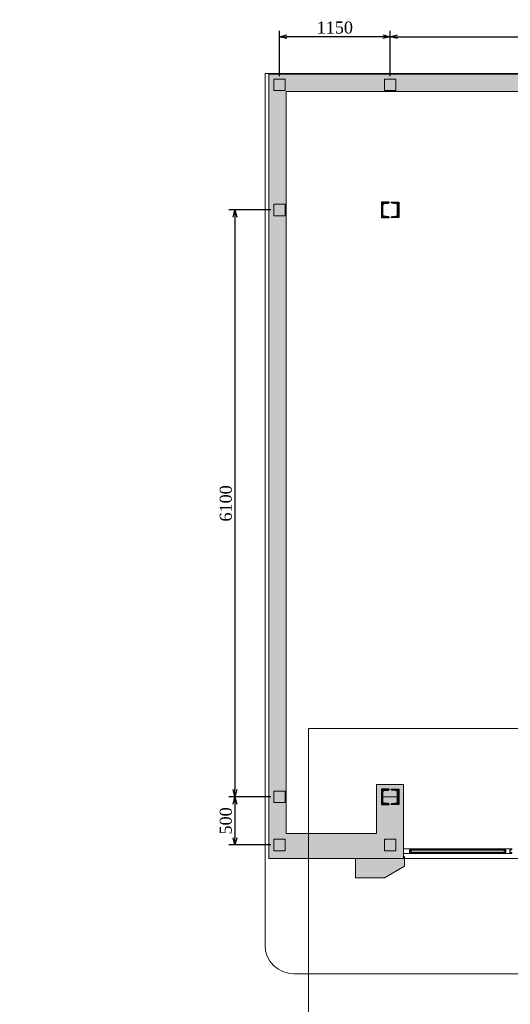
# Model space of a CAD drawing. Header units: millimetres. Extents: x -40905 to 78147, y -92581 to -42687.
# Tile 2 of 38: x -40905 to -35806, y -64324 to -54090. Entities that reach past the tile are written whole.
import ezdxf

# ---------------------------------------------------------------- set-up
doc = ezdxf.new("R2010")
doc.units = ezdxf.units.MM
for name, color, linetype, lineweight in [('CТЕНЫ', 7, 'Continuous', 30), ('gor', 251, 'Continuous', 20), ('vid vne razreza', 7, 'Continuous', 5)]:
    doc.layers.add(name, color=color, linetype=linetype, lineweight=lineweight)
doc.styles.get("Standard").update_dxf_attribs({"font": 'times.ttf'})
doc.dimstyles.new('ISO-25', dxfattribs={"dimscale": 50, "dimtxt": 2.5, "dimasz": 1.5, "dimexe": 1.25, "dimexo": 0.625, "dimtad": 1, "dimdec": 0, "dimtxsty": 'Standard', "dimblk": 'OPEN30', "dimcen": 2.5, "dimadec": 0, "dimazin": 0, "dimtfac": 1, "dimtdec": 0, "dimtmove": 0, "dimatfit": 3, "dimldrblk": 'OPEN30', "dimfxl": 1, "dimarcsym": 0})

# ---------------------------------------------------------------- blocks, each defined once
blk = doc.blocks.new('kaobka')
at = {"layer": 'vid vne razreza', "lineweight": 9, "ltscale": 0.5}
h = blk.add_hatch(dxfattribs=at)
h.set_pattern_fill('ANSI31', color=253, style=0)
h.set_pattern_definition([(45, (1818676.401145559, 898355.4509972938), (-2.245064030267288, 2.245064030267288), [])])
edge = h.paths.add_edge_path()
edge.add_line((20.00000062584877, -69.99999906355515), (62.81116379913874, -65.8125878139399))
edge.add_arc((61.72936490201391, -52.58441326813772), 13.27233553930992, 274.6752395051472, 359.0829591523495)
edge.add_line((75.00000047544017, -52.79683300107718), (74.99999957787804, 52.79683580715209))
edge.add_arc((61.72936400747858, 52.58441585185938), 13.27233553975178, 0.9170418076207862, 85.32476391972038)
edge.add_line((62.81116211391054, 65.8125904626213), (19.99999931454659, 70.00000093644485))
edge.add_arc((19.99999931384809, 80.00000093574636), 9.999999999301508, 180.0000004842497, 270.00000000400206, ccw=False)
edge.add_line((9.999999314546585, 80.00000085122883), (89.99999931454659, 80.0000015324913))
edge.add_line((89.99999931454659, 80.0000015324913), (90.00000068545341, -79.9999984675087))
edge.add_line((90.00000068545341, -79.9999984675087), (10.00000068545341, -79.99999914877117))
edge.add_arc((20.00000068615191, -79.99999906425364), 10.00000000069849, 90.00000000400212, 180.0000004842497, ccw=False)
edge = h.paths.add_edge_path()
edge.add_line((-19.99999937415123, -69.99999940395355), (-62.8111620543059, -65.81258892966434))
edge.add_arc((-61.72936394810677, -52.58441431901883), 13.27233553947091, 180.9170418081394, 265.32476392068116, ccw=False)
edge.add_line((-74.9999995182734, -52.79683427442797), (-75.00000047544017, 52.79683453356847))
edge.add_arc((-61.72936490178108, 52.58441480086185), 13.27233553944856, 94.67523950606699, 179.0829591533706, ccw=False)
edge.add_line((-62.81116379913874, 65.81258934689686), (-20.00000068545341, 70.00000059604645))
edge.add_arc((-20.00000068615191, 80.00000059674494), 10.00000000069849, 270.0000000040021, 360.0000004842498)
edge.add_line((-10.00000068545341, 80.00000068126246), (-90.00000068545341, 80))
edge.add_line((-90.00000068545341, 80), (-89.99999931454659, -80))
edge.add_line((-89.99999931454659, -80), (-9.999999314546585, -79.99999931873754))
edge.add_arc((-19.99999931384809, -79.99999940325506), 9.999999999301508, 4.842497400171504e-07, 90.00000000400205)
at = {"layer": 'CТЕНЫ', "lineweight": 30}
for points in [[(-19.99999937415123, -69.99999940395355), (-62.8111620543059, -65.81258892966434, -0.3859065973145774), (-74.9999995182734, -52.79683427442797), (-75.00000047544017, 52.79683453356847, -0.3859065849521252), (-62.81116379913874, 65.81258934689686), (-20.00000068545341, 70.00000059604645, 0.4142135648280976), (-10.00000068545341, 80.00000068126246), (-90.00000068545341, 80), (-89.99999931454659, -80), (-9.999999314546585, -79.99999931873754, 0.4142135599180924), (-19.99999931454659, -69.99999940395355)], [(20.00000062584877, -69.99999906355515), (62.81116379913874, -65.8125878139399, 0.3859065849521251), (75.00000047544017, -52.79683300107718), (74.99999957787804, 52.79683580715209, 0.3859065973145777), (62.81116211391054, 65.8125904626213), (19.99999931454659, 70.00000093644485, -0.4142135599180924), (9.999999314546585, 80.00000085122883), (89.99999931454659, 80.0000015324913), (90.00000068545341, -79.9999984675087), (10.00000068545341, -79.99999914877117, -0.4142135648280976), (20.00000068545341, -69.99999906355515)]]:
    blk.add_lwpolyline(points, format="xyb", dxfattribs=at)
blk = doc.blocks.new('_Open30')
at = {"color": 0, "linetype": 'ByBlock', "lineweight": -2}
for p, q in [((-1, 0.26794919), (0, 0)), ((0, 0), (-1, -0.26794919)), ((0, 0), (-1, 0))]:
    blk.add_line(p, q, dxfattribs=at)
blk = doc.blocks.new('*D24')
at = {"color": 0, "lineweight": -2, "transparency": 16777216}
for p, q in [((-38205.38872457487, -54676.2951343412), (-38205.38872457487, -54204.26308967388)), ((-37055.38872323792, -54676.2951343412), (-37055.38872323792, -54204.26308967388)), ((-37130.38872323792, -54266.76308967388), (-38130.38872457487, -54266.76308967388))]:
    blk.add_line(p, q, dxfattribs=at)
at = {"layer": 'Defpoints', "color": 0, "lineweight": 5, "transparency": 16777216}
for p in [(-38205.38872457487, -54266.76308967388), (-38205.38872457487, -54707.5451343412), (-37055.38872323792, -54707.5451343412)]:
    blk.add_point(p, dxfattribs=at)
at = {"color": 0, "lineweight": -2, "transparency": 16777216, "xscale": 75, "yscale": 75, "zscale": 75, "rotation": 180}
blk.add_blockref('_Open30', (-38205.38872457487, -54266.76308967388), dxfattribs=at)
at = {"color": 0, "lineweight": -2, "transparency": 16777216, "xscale": 75, "yscale": 75, "zscale": 75}
blk.add_blockref('_Open30', (-37055.38872323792, -54266.76308967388), dxfattribs=at)
at = {"color": 0, "lineweight": 5, "transparency": 16777216, "insert": (-37630.38872390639, -54171.9316188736), "char_height": 125, "attachment_point": 5}
blk.add_mtext('1150', dxfattribs=at)
blk = doc.blocks.new('*D22')
at = {"color": 0, "lineweight": -2, "transparency": 16777216}
for p, q in [((-38296.63872323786, -56067.54513357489), (-38730.85514676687, -56067.54513357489)), ((-38668.35514676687, -56142.54513357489), (-38668.35514676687, -62092.54513357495)), ((-38296.63872457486, -62167.54513357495), (-38730.85514676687, -62167.54513357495))]:
    blk.add_line(p, q, dxfattribs=at)
at = {"layer": 'Defpoints', "color": 0, "lineweight": 5, "transparency": 16777216}
for p in [(-38265.38872323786, -56067.54513357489), (-38668.35514676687, -62167.54513357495), (-38265.38872457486, -62167.54513357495)]:
    blk.add_point(p, dxfattribs=at)
at = {"color": 0, "lineweight": -2, "transparency": 16777216, "xscale": 75, "yscale": 75, "zscale": 75}
for p, rotation in [((-38668.35514676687, -56067.54513357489), 90), ((-38668.35514676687, -62167.54513357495), 270)]:
    blk.add_blockref('_Open30', p, dxfattribs=dict(at, rotation=rotation))
at = {"color": 0, "lineweight": 5, "transparency": 16777216, "insert": (-38763.18661756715, -59117.54513357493), "char_height": 125, "attachment_point": 5, "rotation": 90}
blk.add_mtext('6100', dxfattribs=at)
blk = doc.blocks.new('*D23')
at = {"color": 0, "lineweight": -2, "transparency": 16777216}
for p, q in [((-38296.63872457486, -62167.54513357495), (-38730.85514676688, -62167.54513357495)), ((-38668.35514676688, -62242.54513357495), (-38668.35514676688, -62592.54513248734)), ((-38296.63872457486, -62667.54513248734), (-38730.85514676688, -62667.54513248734))]:
    blk.add_line(p, q, dxfattribs=at)
at = {"layer": 'Defpoints', "color": 0, "lineweight": 5, "transparency": 16777216}
for p in [(-38265.38872457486, -62167.54513357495), (-38668.35514676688, -62667.54513248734), (-38265.38872457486, -62667.54513248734)]:
    blk.add_point(p, dxfattribs=at)
at = {"color": 0, "lineweight": -2, "transparency": 16777216, "xscale": 75, "yscale": 75, "zscale": 75}
for p, rotation in [((-38668.35514676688, -62167.54513357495), 90), ((-38668.35514676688, -62667.54513248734), 270)]:
    blk.add_blockref('_Open30', p, dxfattribs=dict(at, rotation=rotation))
at = {"color": 0, "lineweight": 5, "transparency": 16777216, "insert": (-38763.18661756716, -62417.54513303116), "char_height": 125, "attachment_point": 5, "rotation": 90}
blk.add_mtext('500', dxfattribs=at)
blk = doc.blocks.new('*D25')
at = {"color": 0, "lineweight": -2, "transparency": 16777216}
for p, q in [((-37055.38872323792, -54676.2951343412), (-37055.38872323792, -54204.26308967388)), ((-31055.38872323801, -54676.29513434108), (-31055.38872323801, -54204.26308967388)), ((-36980.38872323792, -54266.76308967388), (-31130.38872323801, -54266.76308967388))]:
    blk.add_line(p, q, dxfattribs=at)
at = {"layer": 'Defpoints', "color": 0, "lineweight": 5, "transparency": 16777216}
for p in [(-31055.38872323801, -54266.76308967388), (-37055.38872323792, -54707.5451343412), (-31055.38872323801, -54707.54513434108)]:
    blk.add_point(p, dxfattribs=at)
at = {"color": 0, "lineweight": -2, "transparency": 16777216, "xscale": 75, "yscale": 75, "zscale": 75, "rotation": 180}
blk.add_blockref('_Open30', (-37055.38872323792, -54266.76308967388), dxfattribs=at)
at = {"color": 0, "lineweight": -2, "transparency": 16777216, "xscale": 75, "yscale": 75, "zscale": 75}
blk.add_blockref('_Open30', (-31055.38872323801, -54266.76308967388), dxfattribs=at)
at = {"color": 0, "lineweight": 5, "transparency": 16777216, "insert": (-34055.38872323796, -54171.9316188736), "char_height": 125, "attachment_point": 5}
blk.add_mtext('6000', dxfattribs=at)

msp = doc.modelspace()

# ---------------------------------------------------------------- hatches: boundary and pattern name
at = {"lineweight": 5, "transparency": 33554687}
h = msp.add_hatch(color=1, dxfattribs=at)
h.dxf.hatch_style = 1
h.paths.add_polyline_path([(-30680.38872323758, -62807.54513248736), (-30680.38872323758, -63007.54513248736), (-30982.54263968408, -63007.54513248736), (-31190.38872323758, -62887.54514019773), (-31190.38872323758, -62787.54514019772), (-31180.38872323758, -62787.54514011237), (-31180.38872323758, -62807.54513248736)])
h.paths.add_polyline_path([(-37415.38872457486, -62807.54513248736), (-37415.38872457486, -63007.54513248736), (-37113.23480812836, -63007.54513248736), (-36905.38872457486, -62887.54514019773), (-36905.38872457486, -62787.54514019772), (-36915.38872457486, -62787.54514011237), (-36915.38872457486, -62807.54513248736)])
at = {"layer": 'vid vne razreza', "lineweight": 30, "ltscale": 0.5, "true_color": 0xfaf5bd}
h = msp.add_hatch(color=254, dxfattribs=at)
h.paths.add_polyline_path([(-30945.38872457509, -55967.54513357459), (-29145.3887245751, -55967.5451335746), (-29145.3887245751, -55637.54513710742), (-28995.3887245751, -55637.54513710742), (-28995.3887245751, -55767.5451335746), (-24355.388676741, -55767.54513357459), (-24355.38867674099, -56447.5451360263), (-24655.3887159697, -56447.5451360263), (-24655.38871596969, -56157.5451335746), (-27215.38871596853, -56157.54513357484), (-27215.38871596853, -59007.54513357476), (-27315.38871596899, -59007.54513357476), (-27315.38871596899, -57857.54513357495), (-27405.38872626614, -57857.54513357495), (-27405.38872626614, -57757.54513357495), (-27315.38871596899, -57757.54513357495), (-27315.38871596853, -56157.54513357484), (-30965.38871596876, -56157.54513357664), (-30965.38871596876, -57757.54513357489), (-28105.38872626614, -57757.54513357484), (-28105.38872626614, -57857.54513357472), (-28375.38871596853, -57857.54513357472), (-28375.38871596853, -58657.54513357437), (-28505.38872929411, -58657.54513357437), (-28505.38872929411, -57857.54513357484), (-30955.38872323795, -57857.5451335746), (-30955.38872323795, -59457.54513357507), (-29695.38872929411, -59457.54513357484), (-29695.38872929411, -59557.54513357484), (-28375.38871596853, -59557.54513357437), (-28375.38871596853, -62807.54513248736), (-28580.38872929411, -62807.54513248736), (-28580.38872929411, -62557.54513357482), (-28475.38872929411, -62557.54513357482), (-28475.3887292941, -59657.54513357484), (-29795.38872929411, -59657.54513357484), (-29795.38872929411, -59557.54513357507), (-31025.38872323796, -59557.54513357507), (-31025.38872323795, -61147.54513357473), (-31175.38872323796, -61147.54513357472), (-31175.38872929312, -56587.5451367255), (-31225.38872929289, -56587.5451367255), (-31225.38872929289, -56387.5451367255), (-31175.38872929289, -56387.5451367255), (-31175.38872929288, -54807.5451367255), (-32505.38872929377, -54807.5451367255), (-32505.38872929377, -56387.5451367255), (-32005.38873018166, -56387.5451367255), (-32005.38873018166, -56587.54513672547), (-32525.38872929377, -56587.54513672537), (-32525.38872929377, -57387.54513672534), (-32625.38872929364, -57387.54513672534), (-32625.38872929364, -54837.5451367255), (-38135.38872457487, -54837.5451367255), (-38135.38872457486, -62547.54513357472), (-37195.38872190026, -62547.54513357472), (-37195.38872190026, -62037.54513366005), (-36915.38872457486, -62037.54513366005), (-36915.38872457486, -62807.54513248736), (-38315.38873127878, -62807.54513248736), (-38315.38872730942, -54657.54513642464), (-28995.3887245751, -54657.5451364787), (-28995.3887245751, -54857.54513621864), (-29145.3887245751, -54857.54513621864), (-29145.3887245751, -54807.5451367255), (-30945.3887245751, -54807.5451367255)])
h.paths.add_polyline_path([(-24655.38873111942, -60107.545133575), (-24655.38874217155, -62557.54513355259), (-24925.38871644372, -62557.54513355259), (-24925.38871644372, -62807.54513248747), (-24355.38871644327, -62807.54513248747), (-24355.38868533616, -57297.54512980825), (-24655.38871596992, -57297.54513224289), (-24655.38873058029, -60007.545133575), (-27215.38871846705, -60007.54513357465), (-27215.38871846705, -59907.54513357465), (-27315.38871846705, -59907.54513357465), (-27315.38871846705, -60157.54513357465), (-27215.38871846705, -60157.54513357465), (-27215.38871846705, -60107.54513357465)])
h.paths.add_polyline_path([(-27215.38871596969, -61057.54513357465), (-27215.38871596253, -62557.54513357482), (-26725.38871638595, -62557.54513357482), (-26725.38871638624, -62807.54513248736), (-27315.38871596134, -62807.54513248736), (-27315.38871596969, -61057.54513357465)], flags=17)
h.paths.add_polyline_path([(-30930.38872323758, -62047.54513357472), (-31180.38872323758, -62047.54513357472), (-31180.38872323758, -62807.54513248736), (-29780.38872323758, -62807.54513248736), (-29780.38872323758, -62557.54513357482), (-30930.38872367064, -62557.54513357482)], flags=17)
at = {"layer": 'vid vne razreza', "lineweight": 30, "ltscale": 0.5}
h = msp.add_hatch(color=140, dxfattribs=at)
h.paths.add_polyline_path([(-36849.65854973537, -62741.78231575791), (-36849.65854973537, -62745.78232176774), (-35857.368898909, -62745.78232176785), (-35857.368898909, -62741.78231575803)])
h.paths.add_polyline_path([(-35857.36889867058, -62719.11207825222), (-35857.36889867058, -62723.11207235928), (-36849.65854955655, -62723.11207235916), (-36849.65854955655, -62719.1120782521)])

# ---------------------------------------------------------------- linework, layer by layer
at = {"lineweight": 5}
for points in [[(-32625.38872929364, -54837.5451367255), (-38135.38872457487, -54837.5451367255), (-38135.38872457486, -62547.54513357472), (-37195.38872190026, -62547.54513357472), (-37195.38872190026, -62037.54513366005), (-36915.38872457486, -62037.54513366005), (-36915.38872457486, -62807.54513248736), (-38315.38873127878, -62807.54513248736), (-38315.38872730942, -54657.54513642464), (-28995.3887245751, -54657.5451364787)], [(-36915.38872457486, -62807.54513248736), (-31180.38872323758, -62807.54513248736)]]:
    msp.add_lwpolyline(points, dxfattribs=at)
for points in [[(-38265.38872457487, -54707.5451343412), (-38145.38872457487, -54707.5451343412), (-38145.38872457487, -54827.5451343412), (-38265.38872457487, -54827.5451343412)], [(-37115.38872323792, -54707.5451343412), (-36995.38872323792, -54707.5451343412), (-36995.38872323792, -54827.5451343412), (-37115.38872323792, -54827.5451343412)], [(-38265.38872457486, -56007.54513357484), (-38145.38872457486, -56007.54513357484), (-38145.38872457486, -56127.54513357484), (-38265.38872457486, -56127.54513357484)], [(-38265.38872457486, -62107.54513357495), (-38145.38872457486, -62107.54513357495), (-38145.38872457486, -62227.54513357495), (-38265.38872457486, -62227.54513357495)], [(-38265.38872457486, -62607.54513248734), (-38145.38872457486, -62607.54513248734), (-38145.38872457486, -62727.54513248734), (-38265.38872457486, -62727.54513248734)], [(-37115.38872323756, -62607.54513248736), (-36995.38872323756, -62607.54513248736), (-36995.38872323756, -62727.54513248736), (-37115.38872323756, -62727.54513248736)], [(-37415.38872457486, -62807.54513248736), (-37415.38872457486, -63007.54513248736), (-37113.23480812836, -63007.54513248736), (-36905.38872457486, -62887.54514019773), (-36905.38872457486, -62787.54514019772), (-36915.38872457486, -62787.54514011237), (-36915.38872457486, -62807.54513248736)]]:
    msp.add_lwpolyline(points, close=True, dxfattribs=at)
at = {"color": 5, "lineweight": 5}
msp.add_lwpolyline([(-37905.38872323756, -61457.54513248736), (-37905.38872323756, -65357.54513248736), (-40905.38872323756, -65357.54513248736), (-40905.38872323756, -74557.54513248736), (-20705.38872323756, -74557.54513248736), (-20705.38872323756, -65357.54513248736), (-23705.38872323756, -65357.54513248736), (-23705.38872323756, -61457.54513248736)], close=True, dxfattribs=at)
msp.add_lwpolyline([(-37145.38872388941, -62167.54513434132), (-36965.38872388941, -62167.54513434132)], dxfattribs=at)
at = {"layer": 'gor', "color": 0, "lineweight": 9}
msp.add_lwpolyline([(-23555.38872323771, -64007.54513248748), (-38055.38871596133, -64007.54513248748, -0.414213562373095), (-38355.38871596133, -63707.54513248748), (-38355.38871596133, -54647.5451335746), (-23555.38872323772, -54647.5451335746, -0.414213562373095), (-23255.38872323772, -54947.5451335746), (-23255.38872323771, -63707.54513248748, -0.414213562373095)], format="xyb", close=True, dxfattribs=at)
at = {"layer": 'vid vne razreza', "lineweight": 15, "ltscale": 0.5}
msp.add_lwpolyline([(-36915.38872415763, -62707.54513357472), (-36835.38872415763, -62707.54513425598), (-36835.38872421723, -62717.54513425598), (-36855.38872421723, -62717.54513408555), (-36855.38872451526, -62747.54513408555), (-36835.38872451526, -62747.54513425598), (-36835.38872457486, -62757.54513425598), (-36915.38872457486, -62757.54513357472), (-36915.38872415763, -62707.54513357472)], dxfattribs=at)
for points in [[(-36850.65854955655, -62719.11207277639), (-36850.65854955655, -62745.78231625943), (-36854.52887172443, -62745.78231625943), (-36854.52887172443, -62719.11207277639)], [(-36835.34200824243, -62724.47408268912), (-36835.34200824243, -62740.04410731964), (-36849.65854973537, -62740.04410731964), (-36849.65854973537, -62724.47408268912)], [(-35871.6854403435, -62740.61618582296), (-35871.6854403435, -62725.04616119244), (-35857.36889885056, -62725.04616119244), (-35857.36889885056, -62740.61618582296)], [(-35871.68544166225, -62740.61618582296), (-35871.68544166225, -62725.04616119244), (-35857.36890016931, -62725.04616119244), (-35857.36890016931, -62740.61618582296)], [(-35871.6854403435, -62740.61618582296), (-35871.6854403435, -62725.04616119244), (-35857.36889885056, -62725.04616119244), (-35857.36889885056, -62740.61618582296)], [(-35871.6854403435, -62740.61618582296), (-35871.6854403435, -62725.04616119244), (-35857.36889885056, -62725.04616119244), (-35857.36889885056, -62740.61618582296)], [(-35871.68544166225, -62740.61618582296), (-35871.68544166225, -62725.04616119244), (-35857.36890016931, -62725.04616119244), (-35857.36890016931, -62740.61618582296)], [(-35871.63872401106, -62707.5451342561), (-35871.63872401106, -62707.5451342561), (-35871.63872407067, -62717.5451342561), (-35851.63872407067, -62717.54513442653), (-35851.63872436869, -62747.54513442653), (-35871.63872436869, -62747.5451342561), (-35871.6387244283, -62757.5451342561), (-35791.63872359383, -62757.5451342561), (-35791.63872359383, -62757.5451342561), (-35791.63872365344, -62747.5451342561), (-35811.63872365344, -62747.54513442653), (-35811.63872395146, -62717.54513442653), (-35791.63872395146, -62717.5451342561), (-35791.63872401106, -62707.5451342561)], [(-35856.36889902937, -62745.97819573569), (-35856.36889902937, -62719.30795225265), (-35852.4985768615, -62719.30795225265), (-35852.4985768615, -62745.97819573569)], [(-35856.36890034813, -62745.97819573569), (-35856.36890034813, -62719.30795225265), (-35852.49857818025, -62719.30795225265), (-35852.49857818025, -62745.97819573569)], [(-35856.36889902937, -62745.97819573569), (-35856.36889902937, -62719.30795225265), (-35852.4985768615, -62719.30795225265), (-35852.4985768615, -62745.97819573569)], [(-35856.36889902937, -62745.97819573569), (-35856.36889902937, -62719.30795225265), (-35852.4985768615, -62719.30795225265), (-35852.4985768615, -62745.97819573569)], [(-35856.36890034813, -62745.97819573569), (-35856.36890034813, -62719.30795225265), (-35852.49857818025, -62719.30795225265), (-35852.49857818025, -62745.97819573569)], [(-35806.90854899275, -62745.97819573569), (-35806.90854899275, -62719.30795225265), (-35810.77887116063, -62719.30795225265), (-35810.77887116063, -62745.97819573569)], [(-35806.90854899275, -62745.97819573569), (-35806.90854899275, -62719.30795225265), (-35810.77887116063, -62719.30795225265), (-35810.77887116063, -62745.97819573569)], [(-35806.908547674, -62745.97819573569), (-35806.908547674, -62719.30795225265), (-35810.77886984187, -62719.30795225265), (-35810.77886984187, -62745.97819573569)]]:
    msp.add_lwpolyline(points, close=True, dxfattribs=at)
at = {"layer": 'vid vne razreza', "color": 154, "lineweight": 9, "ltscale": 0.5}
for points in [[(-35857.36889867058, -62719.11207825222), (-35857.36889867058, -62723.11207235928), (-36849.65854955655, -62723.11207235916), (-36849.65854955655, -62719.1120782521)], [(-36849.65854973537, -62741.78231575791), (-36849.65854973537, -62745.78232176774), (-35857.368898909, -62745.78232176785), (-35857.368898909, -62741.78231575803)]]:
    msp.add_lwpolyline(points, close=True, dxfattribs=at)
at = {"layer": 'vid vne razreza', "lineweight": 9, "ltscale": 0.5}
msp.add_lwpolyline([(-35871.63872448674, -62707.5451342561), (-35871.63872448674, -62757.5451342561), (-36835.38872457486, -62757.54513425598), (-36835.38872457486, -62707.54513425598)], close=True, dxfattribs=at)

# ---------------------------------------------------------------- block references
at = {"layer": 'vid vne razreza', "color": 2, "lineweight": 30}
for p in [(-37055.38872388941, -56067.5451343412), (-37055.38872388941, -62167.54513434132)]:
    msp.add_blockref('kaobka', p, dxfattribs=at)

# ---------------------------------------------------------------- dimensions: what is measured, and where the dimension line sits
at = {"color": 5, "lineweight": 5}
for base, p2, picture, middle in [((-38205.38872457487, -54266.76308967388), (-38205.38872457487, -54707.5451343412), '*D24', (-37630.38872390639, -54171.9316188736)), ((-31055.38872323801, -54266.76308967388), (-31055.38872323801, -54707.54513434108), '*D25', (-34055.38872323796, -54171.9316188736))]:
    dim = msp.add_linear_dim(base=base, p1=(-37055.38872323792, -54707.5451343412), p2=p2, dimstyle='ISO-25', dxfattribs=at)
    dim.commit()
    dim.dimension.update_dxf_attribs({"geometry": picture, "text_midpoint": middle})
for base, p1, p2, picture, middle in [((-38668.35514676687, -62167.54513357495), (-38265.38872323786, -56067.54513357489), (-38265.38872457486, -62167.54513357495), '*D22', (-38763.18661756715, -59117.54513357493)), ((-38668.35514676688, -62667.54513248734), (-38265.38872457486, -62167.54513357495), (-38265.38872457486, -62667.54513248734), '*D23', (-38763.18661756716, -62417.54513303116))]:
    dim = msp.add_linear_dim(base=base, p1=p1, p2=p2, angle=90, dimstyle='ISO-25', dxfattribs=at)
    dim.commit()
    dim.dimension.update_dxf_attribs({"geometry": picture, "text_midpoint": middle})

doc.saveas('drawing.dxf')
